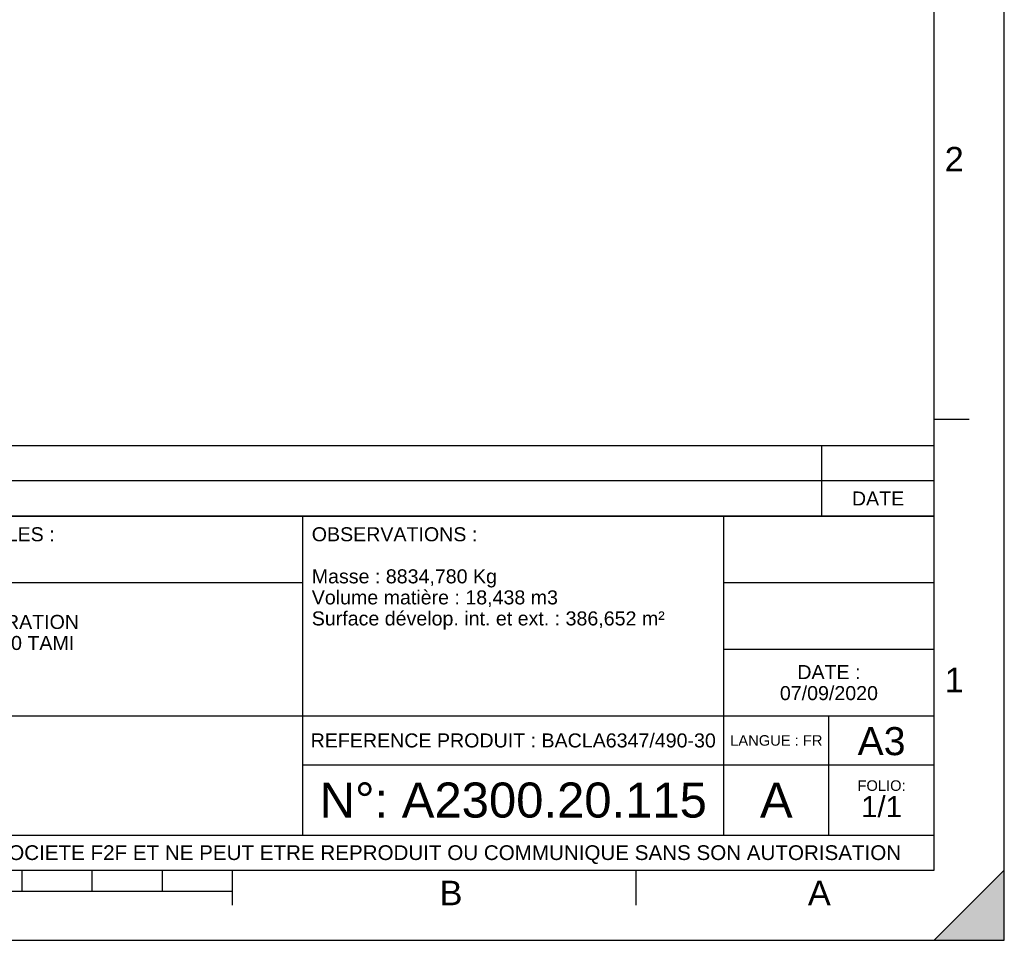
# Model space of a CAD drawing. Header units: millimetres. Extents: x 0 to 420, y 0 to 297.
# Tile 21 of 34: x 280 to 420, y 0 to 131. Entities that reach past the tile are written whole.
import ezdxf

# ---------------------------------------------------------------- set-up
doc = ezdxf.new("R2010")
doc.units = ezdxf.units.MM
doc.header["$LTSCALE"] = 23.1
doc.layers.get('0').update_dxf_attribs({"linetype": 'CONTINUOUS'})
doc.styles.get("Standard").update_dxf_attribs({"font": 'arial.ttf'})
doc.styles.add('TEXTSTYLE_2', font='arial.ttf')

# ---------------------------------------------------------------- blocks, each defined once
blk = doc.blocks.new('MARGEA3_BL0', base_point=(210.000078, 148.5))
at = {"color": 7, "linetype": 'Continuous'}
for p, q in [((420, 0), (420, 296.999914)), ((420.000078, 0.000001), (420.000078, 297.000001)), ((410.000078, 10.000001), (410.000078, 287.000001)), ((415.000078, 74.250001), (410.000078, 74.250001)), ((10.000078, 10.000001), (410.000078, 10.000001)), ((280.000078, 7.000001), (280.000078, 10.000001)), ((290.000078, 7.000001), (290.000078, 10.000001)), ((300.000078, 7.000001), (300.000078, 10.000001)), ((310.000078, 5.000001), (310.000078, 10.000001)), ((367.500078, 5.000001), (367.500078, 10.000001)), ((420, 10), (410, 0)), ((420, 10), (410, 0)), ((420.000078, 10.000001), (410.000078, 0.000001)), ((420, 0), (420, 10)), ((420.000078, 0.000001), (420.000078, 10.000001)), ((110.000078, 7.000001), (310.000078, 7.000001)), ((0.000078, 0), (420.000078, 0)), ((410, 0), (420, 0)), ((410.000078, 0.000001), (420.000078, 0.000001))]:
    blk.add_line(p, q, dxfattribs=at)
blk.add_solid([(420, 10), (410, 0), (420, 0)], dxfattribs=at)
at = {"color": 7, "linetype": 'Continuous', "style": 'TEXTSTYLE_2', "oblique": 0.00001872}
for s, p in [('2', (411.500078, 109.625001)), ('1', (411.500078, 35.375001)), ('B', (339.500078, 5.000001)), ('A', (392.000078, 5.000001))]:
    blk.add_text(s, height=3.5, dxfattribs=at).set_placement(p)
blk = doc.blocks.new('*T5')
at = {"color": 2, "linetype": 'Continuous'}
for p, q in [((0, 0), (0, 50.5)), ((0, 50.5), (190, 50.5)), ((25, 22), (25, 50.5)), ((100, 5), (100, 50.5)), ((160, 5), (160, 50.5)), ((190, 0), (190, 50.5)), ((0, 41), (100, 41)), ((160, 41), (190, 41)), ((0, 31.5), (25, 31.5)), ((160, 31.5), (190, 31.5)), ((0, 22), (190, 22)), ((175, 5), (175, 22)), ((100, 15), (190, 15)), ((0, 5), (190, 5)), ((0, 0), (190, 0))]:
    blk.add_line(p, q, dxfattribs=at)
at = {"color": 5, "linetype": 'Continuous', "line_spacing_factor": 0.9}
for s, insert, char_height, width, attachment_point in [('MATIERE :\\P ', (1.28, 48.9), 2, 27.8662, 1), ('TOLERANCES GENERALES :\\P±10 mm', (26.28, 48.9), 2, 76.5502, 1), ('OBSERVATIONS :\\P \\PMasse : 8834,780 Kg\\PVolume matière : 18,438 m3\\PSurface dévelop. int. et ext. : 386,652 m²', (101.28, 48.9), 2, 100.5056, 1), ('ECHELLE :\\P\\H2.5;13:1000', (1.28, 39.4), 2, 28.5204, 1), ("TITRE :\\PMICRO STATION D'EPURATION\\PBIOXYMOP 490EH - DV30 TAMI\\PBIOXYMOP MAX", (26.28, 39.4), 2, 83.4796, 1), ('DATE :\\P07/09/2020', (175, 29.25), 2, 27.9554, 2), ('REFERENCE PRODUIT : BACLA6347/490-30', (130, 19.5), 2, 115.3457, 2), ('A3', (182.5, 20.4), 4, 13.6506, 2), ('LANGUE : FR', (167.5, 19.25), 1.5, 26.2639, 2), ('N°: A2300.20.115', (130, 12.5), 5, 110.3346, 2), ('FOLIO:  \\P\\H3.0;1/1', (182.5, 12.81), 1.5, 16.0372, 2), ('A', (167.5, 12.5), 5, 9.2937, 2), ('CE PLAN EST LA PROPRIETE DE LA SOCIETE F2F ET NE PEUT ETRE REPRODUIT OU COMMUNIQUE SANS SON AUTORISATION', (95, 3.55), 2.1, 360.4506, 2)]:
    blk.add_mtext(s, dxfattribs=dict(at, insert=insert, char_height=char_height, width=width, attachment_point=attachment_point))
blk = doc.blocks.new('*T6')
at = {"color": 2, "linetype": 'Continuous'}
for p, q in [((190, 10), (0, 10)), ((0, 0), (0, 10)), ((8, 0), (8, 10)), ((16, 0), (16, 10)), ((174, 0), (174, 10)), ((190, 0), (190, 10)), ((190, 5), (0, 5)), ((190, 0), (0, 0))]:
    blk.add_line(p, q, dxfattribs=at)
at = {"color": 5, "linetype": 'Continuous', "char_height": 2, "line_spacing_factor": 0.9}
for s, insert, width, attachment_point in [('REV', (4, 3.5), 11.4647, 2), ('PAR', (12, 3.5), 11.4647, 2), ('NATURE DE LA MODIFICATION', (17.28, 3.5), 82.7212, 1), ('DATE', (182, 3.5), 14.8699, 2)]:
    blk.add_mtext(s, dxfattribs=dict(at, insert=insert, width=width, attachment_point=attachment_point))

msp = doc.modelspace()

# ---------------------------------------------------------------- linework, layer by layer
at = {"color": 7, "linetype": 'Continuous'}
for p, q in [((420, 0), (420, 297)), ((0, 0), (420, 0))]:
    msp.add_line(p, q, dxfattribs=at)

# ---------------------------------------------------------------- block references
msp.add_blockref('MARGEA3_BL0', (210, 148.5), dxfattribs=at)
for name, p in [('*T6', (220, 60.5)), ('*T5', (220, 10))]:
    msp.add_blockref(name, p)

doc.saveas('drawing.dxf')
